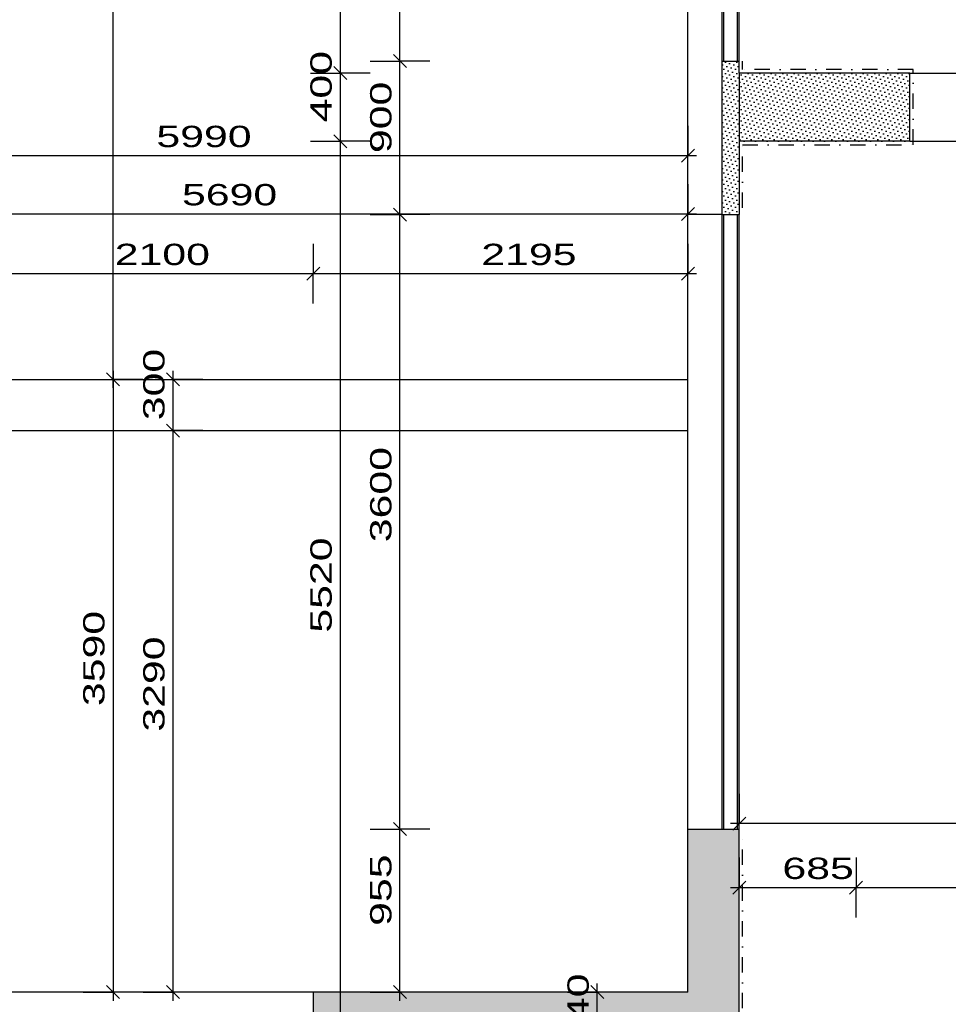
# Model space of a CAD drawing. Extents: x -196363 to 398972, y -489949 to -260582.
# Tile 141 of 256: x 157870 to 163310, y -379734 to -373966. Entities that reach past the tile are written whole.
import ezdxf

# ---------------------------------------------------------------- set-up
doc = ezdxf.new("R2010")
doc.units = 0
doc.header["$MEASUREMENT"] = 0
doc.linetypes.add('DOTDASH', pattern=[1, 0.3, -0.2, 0, -0.2, 0.3])
for name, color, linetype in [('bourani', 15, 'Continuous'), ('koty', 1, 'Continuous'), ('srafbourani', 15, 'Continuous')]:
    doc.layers.add(name, color=color, linetype=linetype)
doc.styles.add('SPIRITTXTSTYLE1', font='ROMAN')
doc.linetypes.add('CERCH2', pattern='A,0,-1,[17,dur+dsp vaclavov.shx,S=0.003401,R=0,X=-1,Y=0],0', length=1)
doc.dimstyles.new('SPIRITSTYLE167', dxfattribs={"dimtxt": 125, "dimasz": 12.7, "dimexe": 175, "dimexo": 4034.603516, "dimgap": 50, "dimtad": 1, "dimdec": 3, "dimzin": 0, "dimdsep": 46, "dimlunit": 7, "dimtxsty": 'SPIRITTXTSTYLE1', "dimblk1": '_TICKMARKS167', "dimblk2": '_TICKMARKS167', "dimsah": 1, "dimcen": 0.09, "dimdle": 50, "dimclrd": 1, "dimclre": 1, "dimclrt": 1, "dimadec": 0, "dimazin": 0, "dimtfac": 1, "dimtdec": 4, "dimtofl": 0, "dimtmove": 1, "dimatfit": 0, "dimfxl": 0, "dimtolj": 1, "dimtzin": 0, "dimarcsym": 0})
doc.dimstyles.new('SPIRITSTYLE168', dxfattribs={"dimtxt": 125, "dimasz": 12.7, "dimexe": 175, "dimexo": 4234.603516, "dimgap": 50, "dimtad": 1, "dimdec": 3, "dimzin": 0, "dimdsep": 46, "dimlunit": 7, "dimtxsty": 'SPIRITTXTSTYLE1', "dimblk1": '_TICKMARKS168', "dimblk2": '_TICKMARKS168', "dimsah": 1, "dimcen": 0.09, "dimdle": 50, "dimclrd": 1, "dimclre": 1, "dimclrt": 1, "dimadec": 0, "dimazin": 0, "dimtfac": 1, "dimtdec": 4, "dimtofl": 0, "dimtmove": 1, "dimatfit": 0, "dimfxl": 0, "dimtolj": 1, "dimtzin": 0, "dimarcsym": 0})
doc.dimstyles.new('SPIRITSTYLE169', dxfattribs={"dimtxt": 125, "dimasz": 12.7, "dimexe": 175, "dimexo": 4384.597656, "dimgap": 50, "dimtad": 1, "dimdec": 3, "dimzin": 0, "dimdsep": 46, "dimlunit": 7, "dimtxsty": 'SPIRITTXTSTYLE1', "dimblk1": '_TICKMARKS169', "dimblk2": '_TICKMARKS169', "dimsah": 1, "dimcen": 0.09, "dimdle": 50, "dimclrd": 1, "dimclre": 1, "dimclrt": 1, "dimadec": 0, "dimazin": 0, "dimtfac": 1, "dimtdec": 4, "dimtofl": 0, "dimtmove": 1, "dimatfit": 0, "dimfxl": 0, "dimtolj": 1, "dimtzin": 0, "dimarcsym": 0})
doc.dimstyles.new('SPIRITSTYLE172', dxfattribs={"dimtxt": 125, "dimasz": 12.7, "dimexe": 175, "dimexo": 4725.76123, "dimgap": 50, "dimtad": 1, "dimdec": 3, "dimzin": 0, "dimdsep": 46, "dimlunit": 7, "dimtxsty": 'SPIRITTXTSTYLE1', "dimblk1": '_TICKMARKS172', "dimblk2": '_TICKMARKS172', "dimsah": 1, "dimcen": 0.09, "dimdle": 50, "dimclrd": 1, "dimclre": 1, "dimclrt": 1, "dimadec": 0, "dimazin": 0, "dimtfac": 1, "dimtdec": 4, "dimtofl": 0, "dimtmove": 1, "dimatfit": 0, "dimfxl": 0, "dimtolj": 1, "dimtzin": 0, "dimarcsym": 0})
doc.dimstyles.new('SPIRITSTYLE176', dxfattribs={"dimtxt": 125, "dimasz": 12.7, "dimexe": 175, "dimexo": 1512.016357, "dimgap": 50, "dimtad": 1, "dimdec": 3, "dimzin": 0, "dimdsep": 46, "dimlunit": 7, "dimtxsty": 'SPIRITTXTSTYLE1', "dimblk1": '_TICKMARKS176', "dimblk2": '_TICKMARKS176', "dimsah": 1, "dimcen": 0.09, "dimdle": 50, "dimclrd": 1, "dimclre": 1, "dimclrt": 1, "dimadec": 0, "dimazin": 0, "dimtfac": 1, "dimtdec": 4, "dimtofl": 0, "dimtmove": 1, "dimatfit": 0, "dimfxl": 0, "dimtolj": 1, "dimtzin": 0, "dimarcsym": 0})
doc.dimstyles.new('SPIRITSTYLE180', dxfattribs={"dimtxt": 125, "dimasz": 12.7, "dimexe": 175, "dimexo": 2836.2771, "dimgap": 50, "dimtad": 1, "dimdec": 3, "dimzin": 0, "dimdsep": 46, "dimlunit": 7, "dimtxsty": 'SPIRITTXTSTYLE1', "dimblk1": '_TICKMARKS180', "dimblk2": '_TICKMARKS180', "dimsah": 1, "dimcen": 0.09, "dimdle": 50, "dimclrd": 1, "dimclre": 1, "dimclrt": 1, "dimadec": 0, "dimazin": 0, "dimtfac": 1, "dimtdec": 4, "dimtofl": 0, "dimtmove": 1, "dimatfit": 0, "dimfxl": 0, "dimtolj": 1, "dimtzin": 0, "dimarcsym": 0})
doc.dimstyles.new('SPIRITSTYLE184', dxfattribs={"dimtxt": 125, "dimasz": 12.7, "dimexe": 175, "dimexo": 176.581635, "dimgap": 50, "dimtad": 1, "dimdec": 3, "dimzin": 0, "dimdsep": 46, "dimlunit": 7, "dimtxsty": 'SPIRITTXTSTYLE1', "dimblk1": '_TICKMARKS184', "dimblk2": '_TICKMARKS184', "dimsah": 1, "dimcen": 0.09, "dimdle": 50, "dimclrd": 1, "dimclre": 1, "dimclrt": 1, "dimadec": 0, "dimazin": 0, "dimtfac": 1, "dimtdec": 4, "dimtofl": 0, "dimtmove": 1, "dimatfit": 0, "dimfxl": 0, "dimtolj": 1, "dimtzin": 0, "dimarcsym": 0})
doc.dimstyles.new('SPIRITSTYLE240', dxfattribs={"dimtxt": 125, "dimasz": 12.7, "dimexe": 175, "dimexo": 972.861694, "dimgap": 50, "dimtad": 1, "dimdec": 3, "dimzin": 0, "dimdsep": 46, "dimlunit": 7, "dimtxsty": 'SPIRITTXTSTYLE1', "dimblk1": '_TICKMARKS240', "dimblk2": '_TICKMARKS240', "dimsah": 1, "dimcen": 0.09, "dimdle": 50, "dimclrd": 1, "dimclre": 1, "dimclrt": 1, "dimadec": 0, "dimazin": 0, "dimtfac": 1, "dimtdec": 4, "dimtofl": 0, "dimtmove": 1, "dimatfit": 0, "dimfxl": 0, "dimtolj": 1, "dimtzin": 0, "dimarcsym": 0})
doc.dimstyles.new('SPIRITSTYLE243', dxfattribs={"dimtxt": 125, "dimasz": 12.7, "dimexe": 175, "dimexo": 199.823639, "dimgap": 50, "dimtad": 1, "dimdec": 3, "dimzin": 0, "dimdsep": 46, "dimlunit": 7, "dimtxsty": 'SPIRITTXTSTYLE1', "dimblk1": '_TICKMARKS243', "dimblk2": '_TICKMARKS243', "dimsah": 1, "dimcen": 0.09, "dimdle": 50, "dimclrd": 1, "dimclre": 1, "dimclrt": 1, "dimadec": 0, "dimazin": 0, "dimtfac": 1, "dimtdec": 4, "dimtofl": 0, "dimtmove": 1, "dimatfit": 0, "dimfxl": 0, "dimtolj": 1, "dimtzin": 0, "dimarcsym": 0})
doc.dimstyles.new('SPIRITSTYLE26', dxfattribs={"dimtxt": 125, "dimasz": 12.7, "dimexe": 175, "dimexo": -175, "dimgap": 50, "dimtad": 1, "dimdec": 3, "dimzin": 0, "dimdsep": 46, "dimlunit": 7, "dimtxsty": 'SPIRITTXTSTYLE1', "dimblk1": '_TICKMARKS26', "dimblk2": '_TICKMARKS26', "dimsah": 1, "dimcen": 0.09, "dimdle": 50, "dimclrd": 1, "dimclre": 1, "dimclrt": 1, "dimadec": 0, "dimazin": 0, "dimtfac": 1, "dimtdec": 4, "dimtofl": 0, "dimtmove": 1, "dimatfit": 0, "dimfxl": 0, "dimtolj": 1, "dimtzin": 0, "dimarcsym": 0})
doc.dimstyles.new('SPIRITSTYLE368', dxfattribs={"dimtxt": 125, "dimasz": 12.7, "dimexe": 175, "dimexo": 7389.784668, "dimgap": 50, "dimtad": 1, "dimdec": 3, "dimzin": 0, "dimdsep": 46, "dimlunit": 7, "dimtxsty": 'SPIRITTXTSTYLE1', "dimblk1": '_TICKMARKS368', "dimblk2": '_TICKMARKS368', "dimsah": 1, "dimcen": 0.09, "dimdle": 50, "dimclrd": 1, "dimclre": 1, "dimclrt": 1, "dimadec": 0, "dimazin": 0, "dimtfac": 1, "dimtdec": 4, "dimtofl": 0, "dimtmove": 1, "dimatfit": 0, "dimfxl": 0, "dimtolj": 1, "dimtzin": 0, "dimarcsym": 0})
doc.dimstyles.new('SPIRITSTYLE369', dxfattribs={"dimtxt": 125, "dimasz": 12.7, "dimexe": 175, "dimexo": 1762.047607, "dimgap": 50, "dimtad": 1, "dimdec": 3, "dimzin": 0, "dimdsep": 46, "dimlunit": 7, "dimtxsty": 'SPIRITTXTSTYLE1', "dimblk1": '_TICKMARKS369', "dimblk2": '_TICKMARKS369', "dimsah": 1, "dimcen": 0.09, "dimdle": 50, "dimclrd": 1, "dimclre": 1, "dimclrt": 1, "dimadec": 0, "dimazin": 0, "dimtfac": 1, "dimtdec": 4, "dimtofl": 0, "dimtmove": 1, "dimatfit": 0, "dimfxl": 0, "dimtolj": 1, "dimtzin": 0, "dimarcsym": 0})
doc.dimstyles.new('SPIRITSTYLE370', dxfattribs={"dimtxt": 125, "dimasz": 12.7, "dimexe": 175, "dimexo": 1662.035156, "dimgap": 50, "dimtad": 1, "dimdec": 3, "dimzin": 0, "dimdsep": 46, "dimlunit": 7, "dimtxsty": 'SPIRITTXTSTYLE1', "dimblk1": '_TICKMARKS370', "dimblk2": '_TICKMARKS370', "dimsah": 1, "dimcen": 0.09, "dimdle": 50, "dimclrd": 1, "dimclre": 1, "dimclrt": 1, "dimadec": 0, "dimazin": 0, "dimtfac": 1, "dimtdec": 4, "dimtofl": 0, "dimtmove": 1, "dimatfit": 0, "dimfxl": 0, "dimtolj": 1, "dimtzin": 0, "dimarcsym": 0})
doc.dimstyles.new('SPIRITSTYLE371', dxfattribs={"dimtxt": 125, "dimasz": 12.7, "dimexe": 175, "dimexo": 2666.571289, "dimgap": 50, "dimtad": 1, "dimdec": 3, "dimzin": 0, "dimdsep": 46, "dimlunit": 7, "dimtxsty": 'SPIRITTXTSTYLE1', "dimblk1": '_TICKMARKS371', "dimblk2": '_TICKMARKS371', "dimsah": 1, "dimcen": 0.09, "dimdle": 50, "dimclrd": 1, "dimclre": 1, "dimclrt": 1, "dimadec": 0, "dimazin": 0, "dimtfac": 1, "dimtdec": 4, "dimtofl": 0, "dimtmove": 1, "dimatfit": 0, "dimfxl": 0, "dimtolj": 1, "dimtzin": 0, "dimarcsym": 0})
doc.dimstyles.new('SPIRITSTYLE372', dxfattribs={"dimtxt": 125, "dimasz": 12.7, "dimexe": 175, "dimexo": 2662.061035, "dimgap": 50, "dimtad": 1, "dimdec": 3, "dimzin": 0, "dimdsep": 46, "dimlunit": 7, "dimtxsty": 'SPIRITTXTSTYLE1', "dimblk1": '_TICKMARKS372', "dimblk2": '_TICKMARKS372', "dimsah": 1, "dimcen": 0.09, "dimdle": 50, "dimclrd": 1, "dimclre": 1, "dimclrt": 1, "dimadec": 0, "dimazin": 0, "dimtfac": 1, "dimtdec": 4, "dimtofl": 0, "dimtmove": 1, "dimatfit": 0, "dimfxl": 0, "dimtolj": 1, "dimtzin": 0, "dimarcsym": 0})
doc.dimstyles.new('SPIRITSTYLE373', dxfattribs={"dimtxt": 125, "dimasz": 12.7, "dimexe": 175, "dimexo": 2841.25, "dimgap": 50, "dimtad": 1, "dimdec": 3, "dimzin": 0, "dimdsep": 46, "dimlunit": 7, "dimtxsty": 'SPIRITTXTSTYLE1', "dimblk1": '_TICKMARKS373', "dimblk2": '_TICKMARKS373', "dimsah": 1, "dimcen": 0.09, "dimdle": 50, "dimclrd": 1, "dimclre": 1, "dimclrt": 1, "dimadec": 0, "dimazin": 0, "dimtfac": 1, "dimtdec": 4, "dimtofl": 0, "dimtmove": 1, "dimatfit": 0, "dimfxl": 0, "dimtolj": 1, "dimtzin": 0, "dimarcsym": 0})
doc.dimstyles.new('SPIRITSTYLE374', dxfattribs={"dimtxt": 125, "dimasz": 12.7, "dimexe": 175, "dimexo": 3192.831543, "dimgap": 50, "dimtad": 1, "dimdec": 3, "dimzin": 0, "dimdsep": 46, "dimlunit": 7, "dimtxsty": 'SPIRITTXTSTYLE1', "dimblk1": '_TICKMARKS374', "dimblk2": '_TICKMARKS374', "dimsah": 1, "dimcen": 0.09, "dimdle": 50, "dimclrd": 1, "dimclre": 1, "dimclrt": 1, "dimadec": 0, "dimazin": 0, "dimtfac": 1, "dimtdec": 4, "dimtofl": 0, "dimtmove": 1, "dimatfit": 0, "dimfxl": 0, "dimtolj": 1, "dimtzin": 0, "dimarcsym": 0})
pattern_1 = [(45.000008, (858026.688, -24615.152), (-8.41899395, 25.25696945), [0, -23.8125])]

# ---------------------------------------------------------------- blocks, each defined once
blk = doc.blocks.new('_TICKMARKS368')
at = {"color": 1, "linetype": 'Continuous'}
blk.add_line((-3, -3), (3, 3), dxfattribs=at)
blk = doc.blocks.new('*D862')
at = {"color": 1, "linetype": 'Continuous', "ltscale": 300}
for p, q in [((154219.921875, -379712.90625, 1723.800049), (154219.921875, -369992.90625, 1723.800049)), ((154044.921875, -370042.90625, 1723.800049), (154219.921875, -370042.90625, 1723.800049)), ((154394.921875, -370042.90625, 1723.800049), (154219.921875, -370042.90625, 1723.800049)), ((154044.921875, -379662.90625, 1723.800049), (154219.921875, -379662.90625, 1723.800049)), ((154394.921875, -379662.90625, 1723.800049), (154219.921875, -379662.90625, 1723.800049))]:
    blk.add_line(p, q, dxfattribs=at)
at = {"color": 1, "linetype": 'Continuous', "ltscale": 300, "xscale": 12.69999980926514, "yscale": 12.69999980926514, "zscale": 12.69999980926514}
for p, rotation in [((154219.921875, -370042.90625, 1723.800049), 90.00000250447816), ((154219.921875, -379662.90625, 1723.800049), 270.0000006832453)]:
    blk.add_blockref('_TICKMARKS368', p, dxfattribs=dict(at, rotation=rotation))
at = {"color": 1, "linetype": 'Continuous', "ltscale": 300, "style": 'SPIRITTXTSTYLE1', "width": 1.5}
blk.add_text('9620', height=125, rotation=90.0000025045, dxfattribs=at).set_placement((154169.921875, -374971.9375, 1723.800049))
blk = doc.blocks.new('_TICKMARKS168')
at = {"color": 1, "linetype": 'Continuous'}
blk.add_line((-3, -3), (3, 3), dxfattribs=at)
blk = doc.blocks.new('*D865')
at = {"color": 1, "linetype": 'Continuous', "ltscale": 300}
for p, q in [((157489.71875, -375278.3125, 1723.800049), (157489.71875, -375453.3125, 1723.800049)), ((159589.734375, -375278.3125, 1723.800049), (159589.734375, -375453.3125, 1723.800049)), ((157439.734375, -375453.3125, 1723.800049), (159639.734375, -375453.3125, 1723.800049)), ((157489.71875, -375628.3125, 1723.800049), (157489.71875, -375453.3125, 1723.800049)), ((159589.734375, -375628.3125, 1723.800049), (159589.734375, -375453.3125, 1723.800049))]:
    blk.add_line(p, q, dxfattribs=at)
at = {"color": 1, "linetype": 'Continuous', "ltscale": 300, "xscale": 12.69999980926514, "yscale": 12.69999980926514, "zscale": 12.69999980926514, "rotation": 180.0000050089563}
blk.add_blockref('_TICKMARKS168', (157489.71875, -375453.3125, 1723.800049), dxfattribs=at)
at = {"color": 1, "linetype": 'Continuous', "ltscale": 300, "xscale": 12.69999980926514, "yscale": 12.69999980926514, "zscale": 12.69999980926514}
blk.add_blockref('_TICKMARKS168', (159589.734375, -375453.3125, 1723.800049), dxfattribs=at)
at = {"color": 1, "linetype": 'Continuous', "ltscale": 300, "style": 'SPIRITTXTSTYLE1', "width": 1.5}
blk.add_text('2100', height=125, dxfattribs=at).set_placement((158426.640625, -375403.3125, 1723.800049))
blk = doc.blocks.new('_TICKMARKS167')
at = {"color": 1, "linetype": 'Continuous'}
blk.add_line((-3, -3), (3, 3), dxfattribs=at)
blk = doc.blocks.new('*D866')
at = {"color": 1, "linetype": 'Continuous', "ltscale": 300}
for p, q in [((159589.734375, -375278.3125, 1723.800049), (159589.734375, -375453.3125, 1723.800049)), ((161784.703125, -375278.3125, 1723.800049), (161784.703125, -375453.3125, 1723.800049)), ((159539.75, -375453.3125, 1723.800049), (161834.703125, -375453.3125, 1723.800049)), ((159589.734375, -375628.3125, 1723.800049), (159589.734375, -375453.3125, 1723.800049)), ((161784.703125, -375628.3125, 1723.800049), (161784.703125, -375453.3125, 1723.800049))]:
    blk.add_line(p, q, dxfattribs=at)
at = {"color": 1, "linetype": 'Continuous', "ltscale": 300, "xscale": 12.69999980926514, "yscale": 12.69999980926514, "zscale": 12.69999980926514, "rotation": 180.0000050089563}
blk.add_blockref('_TICKMARKS167', (159589.734375, -375453.3125, 1723.800049), dxfattribs=at)
at = {"color": 1, "linetype": 'Continuous', "ltscale": 300, "xscale": 12.69999980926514, "yscale": 12.69999980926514, "zscale": 12.69999980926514}
blk.add_blockref('_TICKMARKS167', (161784.703125, -375453.3125, 1723.800049), dxfattribs=at)
at = {"color": 1, "linetype": 'Continuous', "ltscale": 300, "style": 'SPIRITTXTSTYLE1', "width": 1.5}
blk.add_text('2195', height=125, dxfattribs=at).set_placement((160574.125, -375403.3125, 1723.800049))
blk = doc.blocks.new('_TICKMARKS169')
at = {"color": 1, "linetype": 'Continuous'}
blk.add_line((-3, -3), (3, 3), dxfattribs=at)
blk = doc.blocks.new('*D867')
at = {"color": 1, "linetype": 'Continuous', "ltscale": 300}
for p, q in [((156094.703125, -374928.3125, 1723.800049), (156094.703125, -375103.3125, 1723.800049)), ((161784.703125, -374928.3125, 1723.800049), (161784.703125, -375103.3125, 1723.800049)), ((156044.71875, -375103.3125, 1723.800049), (161834.703125, -375103.3125, 1723.800049)), ((156094.703125, -375278.3125, 1723.800049), (156094.703125, -375103.3125, 1723.800049)), ((161784.703125, -375278.3125, 1723.800049), (161784.703125, -375103.3125, 1723.800049))]:
    blk.add_line(p, q, dxfattribs=at)
at = {"color": 1, "linetype": 'Continuous', "ltscale": 300, "xscale": 12.69999980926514, "yscale": 12.69999980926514, "zscale": 12.69999980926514, "rotation": 180.0000050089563}
blk.add_blockref('_TICKMARKS169', (156094.703125, -375103.3125, 1723.800049), dxfattribs=at)
at = {"color": 1, "linetype": 'Continuous', "ltscale": 300, "xscale": 12.69999980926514, "yscale": 12.69999980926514, "zscale": 12.69999980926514}
blk.add_blockref('_TICKMARKS169', (161784.703125, -375103.3125, 1723.800049), dxfattribs=at)
at = {"color": 1, "linetype": 'Continuous', "ltscale": 300, "style": 'SPIRITTXTSTYLE1', "width": 1.5}
blk.add_text('5690', height=125, dxfattribs=at).set_placement((158820.65625, -375053.3125, 1723.800049))
blk = doc.blocks.new('_TICKMARKS172')
at = {"color": 1, "linetype": 'Continuous'}
blk.add_line((-3, -3), (3, 3), dxfattribs=at)
blk = doc.blocks.new('*D870')
at = {"color": 1, "linetype": 'Continuous', "ltscale": 300}
for p, q in [((155794.765625, -374587.15625, 1723.800049), (155794.765625, -374762.15625, 1723.800049)), ((161784.703125, -374587.15625, 1723.800049), (161784.703125, -374762.15625, 1723.800049)), ((155744.78125, -374762.15625, 1723.800049), (161834.703125, -374762.15625, 1723.800049)), ((155794.765625, -374937.125, 1723.800049), (155794.765625, -374762.15625, 1723.800049)), ((161784.703125, -374937.125, 1723.800049), (161784.703125, -374762.15625, 1723.800049))]:
    blk.add_line(p, q, dxfattribs=at)
at = {"color": 1, "linetype": 'Continuous', "ltscale": 300, "xscale": 12.69999980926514, "yscale": 12.69999980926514, "zscale": 12.69999980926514, "rotation": 180.0000050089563}
blk.add_blockref('_TICKMARKS172', (155794.765625, -374762.15625, 1723.800049), dxfattribs=at)
at = {"color": 1, "linetype": 'Continuous', "ltscale": 300, "xscale": 12.69999980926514, "yscale": 12.69999980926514, "zscale": 12.69999980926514}
blk.add_blockref('_TICKMARKS172', (161784.703125, -374762.15625, 1723.800049), dxfattribs=at)
at = {"color": 1, "linetype": 'Continuous', "ltscale": 300, "style": 'SPIRITTXTSTYLE1', "width": 1.5}
blk.add_text('5990', height=125, dxfattribs=at).set_placement((158670.6875, -374712.15625, 1723.800049))
blk = doc.blocks.new('_TICKMARKS176')
at = {"color": 1, "linetype": 'Continuous'}
blk.add_line((-3, -3), (3, 3), dxfattribs=at)
blk = doc.blocks.new('*D879')
at = {"color": 1, "linetype": 'Continuous', "ltscale": 300}
for p, q in [((160097.6875, -379712.90625, 1723.80005), (160097.6875, -378657.84375, 1723.80005)), ((159922.6875, -378707.84375, 1723.80005), (160097.6875, -378707.84375, 1723.80005)), ((160272.6875, -378707.84375, 1723.80005), (160097.6875, -378707.84375, 1723.80005)), ((159922.6875, -379662.90625, 1723.80005), (160097.6875, -379662.90625, 1723.80005)), ((160272.6875, -379662.90625, 1723.80005), (160097.6875, -379662.90625, 1723.80005))]:
    blk.add_line(p, q, dxfattribs=at)
at = {"color": 1, "linetype": 'Continuous', "ltscale": 300, "xscale": 12.69999980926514, "yscale": 12.69999980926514, "zscale": 12.69999980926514}
for p, rotation in [((160097.6875, -378707.84375, 1723.80005), 90.00000250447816), ((160097.6875, -379662.90625, 1723.80005), 270.0000006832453)]:
    blk.add_blockref('_TICKMARKS176', p, dxfattribs=dict(at, rotation=rotation))
at = {"color": 1, "linetype": 'Continuous', "ltscale": 300, "style": 'SPIRITTXTSTYLE1', "width": 1.5}
blk.add_text('955', height=125, rotation=90.000002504, dxfattribs=at).set_placement((160047.6875, -379274.6875, 1723.80005))
blk = doc.blocks.new('*D880')
at = {"color": 1, "linetype": 'Continuous', "ltscale": 300}
for p, q in [((160097.6875, -378757.84375, 1723.80005), (160097.6875, -375057.84375, 1723.80005)), ((159922.6875, -375107.84375, 1723.80005), (160097.6875, -375107.84375, 1723.80005)), ((160272.6875, -375107.84375, 1723.80005), (160097.6875, -375107.84375, 1723.80005)), ((159922.6875, -378707.84375, 1723.80005), (160097.6875, -378707.84375, 1723.80005)), ((160272.6875, -378707.84375, 1723.80005), (160097.6875, -378707.84375, 1723.80005))]:
    blk.add_line(p, q, dxfattribs=at)
at = {"color": 1, "linetype": 'Continuous', "ltscale": 300, "xscale": 12.69999980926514, "yscale": 12.69999980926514, "zscale": 12.69999980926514}
for p, rotation in [((160097.6875, -375107.84375, 1723.80005), 90.00000250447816), ((160097.6875, -378707.84375, 1723.80005), 270.0000006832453)]:
    blk.add_blockref('_TICKMARKS176', p, dxfattribs=dict(at, rotation=rotation))
at = {"color": 1, "linetype": 'Continuous', "ltscale": 300, "style": 'SPIRITTXTSTYLE1', "width": 1.5}
blk.add_text('3600', height=125, rotation=90.000002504, dxfattribs=at).set_placement((160047.6875, -377026.875, 1723.80005))
blk = doc.blocks.new('_TICKMARKS369')
at = {"color": 1, "linetype": 'Continuous'}
blk.add_line((-3, -3), (3, 3), dxfattribs=at)
blk = doc.blocks.new('*D881')
at = {"color": 1, "linetype": 'Continuous', "ltscale": 300}
for p, q in [((160097.6875, -375157.84375, 1723.80005), (160097.6875, -374157.90625, 1723.80005)), ((159922.6875, -374207.90625, 1723.80005), (160097.6875, -374207.90625, 1723.80005)), ((160272.6875, -374207.90625, 1723.80005), (160097.6875, -374207.90625, 1723.80005)), ((159922.6875, -375107.84375, 1723.80005), (160097.6875, -375107.84375, 1723.80005)), ((160272.6875, -375107.84375, 1723.80005), (160097.6875, -375107.84375, 1723.80005))]:
    blk.add_line(p, q, dxfattribs=at)
at = {"color": 1, "linetype": 'Continuous', "ltscale": 300, "xscale": 12.69999980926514, "yscale": 12.69999980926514, "zscale": 12.69999980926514}
for p, rotation in [((160097.6875, -374207.90625, 1723.80005), 90.00000250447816), ((160097.6875, -375107.84375, 1723.80005), 270.0000006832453)]:
    blk.add_blockref('_TICKMARKS369', p, dxfattribs=dict(at, rotation=rotation))
at = {"color": 1, "linetype": 'Continuous', "ltscale": 300, "style": 'SPIRITTXTSTYLE1', "width": 1.5}
blk.add_text('900', height=125, rotation=90.000002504, dxfattribs=at).set_placement((160047.6875, -374747.1875, 1723.80005))
blk = doc.blocks.new('_TICKMARKS370')
at = {"color": 1, "linetype": 'Continuous'}
blk.add_line((-3, -3), (3, 3), dxfattribs=at)
blk = doc.blocks.new('*D882')
at = {"color": 1, "linetype": 'Continuous', "ltscale": 300}
for p, q in [((160097.6875, -374257.90625, 1723.80005), (160097.6875, -371457.90625, 1723.80005)), ((159922.6875, -371507.90625, 1723.80005), (160097.6875, -371507.90625, 1723.80005)), ((160272.6875, -371507.90625, 1723.80005), (160097.6875, -371507.90625, 1723.80005)), ((159922.6875, -374207.90625, 1723.80005), (160097.6875, -374207.90625, 1723.80005)), ((160272.6875, -374207.90625, 1723.80005), (160097.6875, -374207.90625, 1723.80005))]:
    blk.add_line(p, q, dxfattribs=at)
at = {"color": 1, "linetype": 'Continuous', "ltscale": 300, "xscale": 12.69999980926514, "yscale": 12.69999980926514, "zscale": 12.69999980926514}
for p, rotation in [((160097.6875, -371507.90625, 1723.80005), 90.00000250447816), ((160097.6875, -374207.90625, 1723.80005), 270.0000006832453)]:
    blk.add_blockref('_TICKMARKS370', p, dxfattribs=dict(at, rotation=rotation))
at = {"color": 1, "linetype": 'Continuous', "ltscale": 300, "style": 'SPIRITTXTSTYLE1', "width": 1.5}
blk.add_text('2700', height=125, rotation=90.000002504, dxfattribs=at).set_placement((160047.6875, -372976.9375, 1723.80005))
blk = doc.blocks.new('_TICKMARKS180')
at = {"color": 1, "linetype": 'Continuous'}
blk.add_line((-3, -3), (3, 3), dxfattribs=at)
blk = doc.blocks.new('*D885')
at = {"color": 1, "linetype": 'Continuous', "ltscale": 300}
for p, q in [((159572.703125, -370457.875, 1723.800049), (159747.6875, -370457.875, 1723.800049)), ((159747.6875, -370407.875, 1723.800049), (159747.6875, -374327.9375, 1723.800049)), ((159922.6875, -370457.875, 1723.800049), (159747.6875, -370457.875, 1723.800049)), ((159572.703125, -374277.9375, 1723.800049), (159747.6875, -374277.9375, 1723.800049)), ((159922.6875, -374277.9375, 1723.800049), (159747.6875, -374277.9375, 1723.800049))]:
    blk.add_line(p, q, dxfattribs=at)
at = {"color": 1, "linetype": 'Continuous', "ltscale": 300, "xscale": 12.69999980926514, "yscale": 12.69999980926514, "zscale": 12.69999980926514}
for p, rotation in [((159747.6875, -370457.875, 1723.800049), 90.00000250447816), ((159747.6875, -374277.9375, 1723.800049), -90.00000250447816)]:
    blk.add_blockref('_TICKMARKS180', p, dxfattribs=dict(at, rotation=rotation))
at = {"color": 1, "linetype": 'Continuous', "ltscale": 300, "style": 'SPIRITTXTSTYLE1', "width": 1.5}
blk.add_text('3820', height=125, rotation=450.0000193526, dxfattribs=at).set_placement((159697.6875, -372486.96875, 1723.800049))
blk = doc.blocks.new('_TICKMARKS371')
at = {"color": 1, "linetype": 'Continuous'}
blk.add_line((-3, -3), (3, 3), dxfattribs=at)
blk = doc.blocks.new('*D886')
at = {"color": 1, "linetype": 'Continuous', "ltscale": 300}
for p, q in [((159747.6875, -374227.9375, 1723.800049), (159747.6875, -374727.875, 1723.800049)), ((159572.703125, -374277.9375, 1723.800049), (159747.6875, -374277.9375, 1723.800049)), ((159922.6875, -374277.9375, 1723.800049), (159747.6875, -374277.9375, 1723.800049)), ((159572.703125, -374677.875, 1723.800049), (159747.6875, -374677.875, 1723.800049)), ((159922.6875, -374677.875, 1723.800049), (159747.6875, -374677.875, 1723.800049))]:
    blk.add_line(p, q, dxfattribs=at)
at = {"color": 1, "linetype": 'Continuous', "ltscale": 300, "xscale": 12.69999980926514, "yscale": 12.69999980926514, "zscale": 12.69999980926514}
for p, rotation in [((159747.6875, -374277.9375, 1723.800049), 90.00000250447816), ((159747.6875, -374677.875, 1723.800049), -90.00000250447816)]:
    blk.add_blockref('_TICKMARKS371', p, dxfattribs=dict(at, rotation=rotation))
at = {"color": 1, "linetype": 'Continuous', "ltscale": 300, "style": 'SPIRITTXTSTYLE1', "width": 1.5}
blk.add_text('400', height=125, rotation=450.0000193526, dxfattribs=at).set_placement((159697.6875, -374567.21875, 1723.800049))
blk = doc.blocks.new('_TICKMARKS372')
at = {"color": 1, "linetype": 'Continuous'}
blk.add_line((-3, -3), (3, 3), dxfattribs=at)
blk = doc.blocks.new('*D887')
at = {"color": 1, "linetype": 'Continuous', "ltscale": 300}
for p, q in [((159747.6875, -374627.875, 1723.800049), (159747.6875, -380247.875, 1723.800049)), ((159572.703125, -374677.875, 1723.800049), (159747.6875, -374677.875, 1723.800049)), ((159922.6875, -374677.875, 1723.800049), (159747.6875, -374677.875, 1723.800049)), ((159572.703125, -380197.875, 1723.800049), (159747.6875, -380197.875, 1723.800049)), ((159922.6875, -380197.875, 1723.800049), (159747.6875, -380197.875, 1723.800049))]:
    blk.add_line(p, q, dxfattribs=at)
at = {"color": 1, "linetype": 'Continuous', "ltscale": 300, "xscale": 12.69999980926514, "yscale": 12.69999980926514, "zscale": 12.69999980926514}
for p, rotation in [((159747.6875, -374677.875, 1723.800049), 90.00000250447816), ((159747.6875, -380197.875, 1723.800049), -90.00000250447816)]:
    blk.add_blockref('_TICKMARKS372', p, dxfattribs=dict(at, rotation=rotation))
at = {"color": 1, "linetype": 'Continuous', "ltscale": 300, "style": 'SPIRITTXTSTYLE1', "width": 1.5}
blk.add_text('5520', height=125, rotation=450.0000193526, dxfattribs=at).set_placement((159697.6875, -377556.90625, 1723.800049))
blk = doc.blocks.new('_TICKMARKS373')
at = {"color": 1, "linetype": 'Continuous'}
blk.add_line((-3, -3), (3, 3), dxfattribs=at)
blk = doc.blocks.new('*D888')
at = {"color": 1, "linetype": 'Continuous', "ltscale": 300}
for p, q in [((158768.453125, -379712.90625, 1723.800049), (158768.453125, -376322.84375, 1723.800049)), ((158593.453125, -376372.875, 1723.800049), (158768.453125, -376372.875, 1723.800049)), ((158943.453125, -376372.875, 1723.800049), (158768.453125, -376372.875, 1723.800049)), ((158593.453125, -379662.90625, 1723.800049), (158768.453125, -379662.90625, 1723.800049)), ((158943.453125, -379662.90625, 1723.800049), (158768.453125, -379662.90625, 1723.800049))]:
    blk.add_line(p, q, dxfattribs=at)
at = {"color": 1, "linetype": 'Continuous', "ltscale": 300, "xscale": 12.69999980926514, "yscale": 12.69999980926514, "zscale": 12.69999980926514}
for p, rotation in [((158768.453125, -376372.875, 1723.800049), 90.00000250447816), ((158768.453125, -379662.90625, 1723.800049), 270.0000006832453)]:
    blk.add_blockref('_TICKMARKS373', p, dxfattribs=dict(at, rotation=rotation))
at = {"color": 1, "linetype": 'Continuous', "ltscale": 300, "style": 'SPIRITTXTSTYLE1', "width": 1.5}
blk.add_text('3290', height=125, rotation=90.0000025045, dxfattribs=at).set_placement((158718.453125, -378136.90625, 1723.800049))
blk = doc.blocks.new('_TICKMARKS26')
at = {"color": 1, "linetype": 'Continuous'}
blk.add_line((-3, -3), (3, 3), dxfattribs=at)
blk = doc.blocks.new('*D889')
at = {"color": 1, "linetype": 'Continuous', "ltscale": 300}
for p, q in [((158768.453125, -376422.875, 1723.800049), (158768.453125, -376022.875, 1723.800049)), ((158593.453125, -376072.875, 1723.800049), (158768.453125, -376072.875, 1723.800049)), ((158943.453125, -376072.875, 1723.800049), (158768.453125, -376072.875, 1723.800049)), ((158593.453125, -376372.875, 1723.800049), (158768.453125, -376372.875, 1723.800049)), ((158943.453125, -376372.875, 1723.800049), (158768.453125, -376372.875, 1723.800049))]:
    blk.add_line(p, q, dxfattribs=at)
at = {"color": 1, "linetype": 'Continuous', "ltscale": 300, "xscale": 12.69999980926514, "yscale": 12.69999980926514, "zscale": 12.69999980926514}
for p, rotation in [((158768.453125, -376072.875, 1723.800049), 90.00000250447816), ((158768.453125, -376372.875, 1723.800049), 270.0000006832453)]:
    blk.add_blockref('_TICKMARKS26', p, dxfattribs=dict(at, rotation=rotation))
at = {"color": 1, "linetype": 'Continuous', "ltscale": 300, "style": 'SPIRITTXTSTYLE1', "width": 1.5}
blk.add_text('300', height=125, rotation=90.0000025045, dxfattribs=at).set_placement((158718.453125, -376312.15625, 1723.800049))
blk = doc.blocks.new('_TICKMARKS184')
at = {"color": 1, "linetype": 'Continuous'}
blk.add_line((-3, -3), (3, 3), dxfattribs=at)
blk = doc.blocks.new('*D890')
at = {"color": 1, "linetype": 'Continuous', "ltscale": 300}
for p, q in [((158416.875, -376022.875, 1723.80005), (158416.875, -379712.90625, 1723.80005)), ((158241.875, -376072.875, 1723.80005), (158416.875, -376072.875, 1723.80005)), ((158591.875, -376072.875, 1723.80005), (158416.875, -376072.875, 1723.80005)), ((158241.875, -379662.90625, 1723.80005), (158416.875, -379662.90625, 1723.80005)), ((158591.875, -379662.90625, 1723.80005), (158416.875, -379662.90625, 1723.80005))]:
    blk.add_line(p, q, dxfattribs=at)
at = {"color": 1, "linetype": 'Continuous', "ltscale": 300, "xscale": 12.69999980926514, "yscale": 12.69999980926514, "zscale": 12.69999980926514}
for p, rotation in [((158416.875, -376072.875, 1723.80005), 90.00000250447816), ((158416.875, -379662.90625, 1723.80005), -90.00000250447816)]:
    blk.add_blockref('_TICKMARKS184', p, dxfattribs=dict(at, rotation=rotation))
at = {"color": 1, "linetype": 'Continuous', "ltscale": 300, "style": 'SPIRITTXTSTYLE1', "width": 1.5}
blk.add_text('3590', height=125, rotation=450.000019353, dxfattribs=at).set_placement((158366.875, -377986.9375, 1723.80005))
blk = doc.blocks.new('_TICKMARKS374')
at = {"color": 1, "linetype": 'Continuous'}
blk.add_line((-3, -3), (3, 3), dxfattribs=at)
blk = doc.blocks.new('*D891')
at = {"color": 1, "linetype": 'Continuous', "ltscale": 300}
for p, q in [((158416.875, -376122.875, 1723.80005), (158416.875, -369992.90625, 1723.80005)), ((158241.875, -370042.90625, 1723.80005), (158416.875, -370042.90625, 1723.80005)), ((158591.875, -370042.90625, 1723.80005), (158416.875, -370042.90625, 1723.80005)), ((158241.875, -376072.875, 1723.80005), (158416.875, -376072.875, 1723.80005)), ((158591.875, -376072.875, 1723.80005), (158416.875, -376072.875, 1723.80005))]:
    blk.add_line(p, q, dxfattribs=at)
at = {"color": 1, "linetype": 'Continuous', "ltscale": 300, "xscale": 12.69999980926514, "yscale": 12.69999980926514, "zscale": 12.69999980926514}
for p, rotation in [((158416.875, -370042.90625, 1723.80005), 90.00000250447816), ((158416.875, -376072.875, 1723.80005), 270.0000006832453)]:
    blk.add_blockref('_TICKMARKS374', p, dxfattribs=dict(at, rotation=rotation))
at = {"color": 1, "linetype": 'Continuous', "ltscale": 300, "style": 'SPIRITTXTSTYLE1', "width": 1.5}
blk.add_text('6030', height=125, rotation=90.000002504, dxfattribs=at).set_placement((158366.875, -373176.9375, 1723.80005))
blk = doc.blocks.new('*D985')
at = {"color": 1, "linetype": 'Continuous', "ltscale": 300}
for p, q in [((161253.53125, -380152.90625, 1723.800049), (161253.53125, -379612.90625, 1723.800049)), ((161078.546875, -379662.90625, 1723.800049), (161253.53125, -379662.90625, 1723.800049)), ((161428.53125, -379662.90625, 1723.800049), (161253.53125, -379662.90625, 1723.800049)), ((161078.546875, -380102.875, 1723.800049), (161253.53125, -380102.875, 1723.800049)), ((161428.53125, -380102.875, 1723.800049), (161253.53125, -380102.875, 1723.800049))]:
    blk.add_line(p, q, dxfattribs=at)
at = {"color": 1, "linetype": 'Continuous', "ltscale": 300, "xscale": 12.69999980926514, "yscale": 12.69999980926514, "zscale": 12.69999980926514}
for p, rotation in [((161253.53125, -379662.90625, 1723.800049), 90.00000250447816), ((161253.53125, -380102.875, 1723.800049), 270.0000006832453)]:
    blk.add_blockref('_TICKMARKS26', p, dxfattribs=dict(at, rotation=rotation))
at = {"color": 1, "linetype": 'Continuous', "ltscale": 300, "style": 'SPIRITTXTSTYLE1', "width": 1.5}
blk.add_text('440', height=125, rotation=90.0000025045, dxfattribs=at).set_placement((161203.53125, -379972.1875, 1723.800049))
blk = doc.blocks.new('_TICKMARKS240')
at = {"color": 1, "linetype": 'Continuous'}
blk.add_line((-3, -3), (3, 3), dxfattribs=at)
blk = doc.blocks.new('*D1002')
at = {"color": 1, "linetype": 'Continuous', "ltscale": 300}
for p, q in [((162084.75, -378875, 1723.800049), (162084.75, -379050, 1723.800049)), ((162769.703125, -378875, 1723.800049), (162769.703125, -379050, 1723.800049)), ((162034.75, -379050, 1723.800049), (162819.6875, -379050, 1723.800049)), ((162084.75, -379225, 1723.800049), (162084.75, -379050, 1723.800049)), ((162769.703125, -379225, 1723.800049), (162769.703125, -379050, 1723.800049))]:
    blk.add_line(p, q, dxfattribs=at)
at = {"color": 1, "linetype": 'Continuous', "ltscale": 300, "xscale": 12.69999980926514, "yscale": 12.69999980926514, "zscale": 12.69999980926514, "rotation": 180.0000050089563}
blk.add_blockref('_TICKMARKS240', (162084.75, -379050, 1723.800049), dxfattribs=at)
at = {"color": 1, "linetype": 'Continuous', "ltscale": 300, "xscale": 12.69999980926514, "yscale": 12.69999980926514, "zscale": 12.69999980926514}
blk.add_blockref('_TICKMARKS240', (162769.703125, -379050, 1723.800049), dxfattribs=at)
at = {"color": 1, "linetype": 'Continuous', "ltscale": 300, "style": 'SPIRITTXTSTYLE1', "width": 1.5}
blk.add_text('685', height=125, dxfattribs=at).set_placement((162337.9375, -379000.03125, 1723.800049))
blk = doc.blocks.new('*D1003')
at = {"color": 1, "linetype": 'Continuous', "ltscale": 300}
for p, q in [((162769.703125, -378875, 1723.800049), (162769.703125, -379050, 1723.800049)), ((164744.703125, -378875, 1723.800049), (164744.703125, -379050, 1723.800049)), ((162719.703125, -379050, 1723.800049), (164794.6875, -379050, 1723.800049)), ((162769.703125, -379225, 1723.800049), (162769.703125, -379050, 1723.800049)), ((164744.703125, -379225, 1723.800049), (164744.703125, -379050, 1723.800049))]:
    blk.add_line(p, q, dxfattribs=at)
at = {"color": 1, "linetype": 'Continuous', "ltscale": 300, "xscale": 12.69999980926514, "yscale": 12.69999980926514, "zscale": 12.69999980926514, "rotation": 180.0000050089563}
blk.add_blockref('_TICKMARKS240', (162769.703125, -379050, 1723.800049), dxfattribs=at)
at = {"color": 1, "linetype": 'Continuous', "ltscale": 300, "xscale": 12.69999980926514, "yscale": 12.69999980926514, "zscale": 12.69999980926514}
blk.add_blockref('_TICKMARKS240', (164744.703125, -379050, 1723.800049), dxfattribs=at)
at = {"color": 1, "linetype": 'Continuous', "ltscale": 300, "style": 'SPIRITTXTSTYLE1', "width": 1.5}
blk.add_text('1975', height=125, dxfattribs=at).set_placement((163644.109375, -379000.03125, 1723.800049))
blk = doc.blocks.new('_TICKMARKS243')
at = {"color": 1, "linetype": 'Continuous'}
blk.add_line((-3, -3), (3, 3), dxfattribs=at)
blk = doc.blocks.new('*D1008')
at = {"color": 1, "linetype": 'Continuous', "ltscale": 300}
for p, q in [((162084.75, -378500.1875, 1723.80005), (162084.75, -378675.1875, 1723.80005)), ((172304.71875, -378500.1875, 1723.80005), (172304.71875, -378675.1875, 1723.80005)), ((172354.71875, -378675.1875, 1723.80005), (162034.75, -378675.1875, 1723.80005)), ((162084.75, -378850.1875, 1723.80005), (162084.75, -378675.1875, 1723.80005)), ((172304.71875, -378850.1875, 1723.80005), (172304.71875, -378675.1875, 1723.80005))]:
    blk.add_line(p, q, dxfattribs=at)
at = {"color": 1, "linetype": 'Continuous', "ltscale": 300, "xscale": 12.69999980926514, "yscale": 12.69999980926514, "zscale": 12.69999980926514}
for p, rotation in [((162084.75, -378675.1875, 1723.80005), 180.0000050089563), ((172304.71875, -378675.1875, 1723.80005), 360.0000100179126)]:
    blk.add_blockref('_TICKMARKS243', p, dxfattribs=dict(at, rotation=rotation))
at = {"color": 1, "linetype": 'Continuous', "ltscale": 300, "style": 'SPIRITTXTSTYLE1', "width": 1.5}
blk.add_text('10220', height=125, rotation=360.000010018, dxfattribs=at).set_placement((167051.875, -378625.1875, 1723.80005))

msp = doc.modelspace()

# ---------------------------------------------------------------- hatches: boundary and pattern name
at = {"layer": 'srafbourani', "linetype": 'Continuous', "ltscale": 300}
h = msp.add_hatch(dxfattribs=at)
h.set_pattern_fill('Nasyp-1', color=15, scale=23.8125, angle=45.000008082, style=0, pattern_type=2)
h.set_pattern_definition(pattern_1)
h.paths.add_polyline_path([(162084.75, -374277.9375), (162084.75, -374207.90625), (161984.73438, -374207.90625), (161984.73438, -375107.84375), (162084.75, -375107.84375), (162084.75, -374677.875)], flags=0)
h = msp.add_hatch(dxfattribs=at)
h.set_pattern_fill('Nasyp-1', color=15, scale=23.8125, angle=45.000008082, style=0, pattern_type=2)
h.set_pattern_definition(pattern_1)
h.paths.add_polyline_path([(163084.71875, -374677.875), (163084.71875, -374277.9375), (162084.75, -374277.9375), (162084.75, -374677.875)], flags=0)
h = msp.add_hatch(dxfattribs=at)
h.set_pattern_fill('Nasyp-1', color=15, scale=23.8125, angle=45.000008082, style=0, pattern_type=2)
h.set_pattern_definition(pattern_1)
h.paths.add_polyline_path([(161704.73438, -380102.875), (161704.73438, -380802.875), (162769.70312, -380802.875), (162769.70312, -380682.875), (162339.73438, -380682.875), (162339.73438, -380252.875), (162769.70312, -380252.875), (162769.70312, -380197.875), (162084.75, -380197.875), (162084.75, -378707.84375), (161784.70312, -378707.84375), (161784.70312, -379662.90625), (159589.73438, -379662.90625), (159589.73438, -379962.90625), (160264.71875, -379962.90625), (160264.71875, -380762.90625), (160324.70312, -380762.90625), (160324.70312, -380817.875), (160364.73438, -380817.875), (160364.73438, -380762.90625), (160424.71875, -380762.90625), (160424.71875, -380102.875)], flags=0)

# ---------------------------------------------------------------- linework, layer by layer
at = {"layer": 'bourani', "color": 15, "linetype": 'Continuous', "ltscale": 300}
for p, q in [((161784.70312, -378707.84375, 2623.80005), (161784.70312, -371507.90625, 2623.80005)), ((161984.73438, -374207.90625, 4347.59961), (161984.73438, -371507.90625, 4347.59961)), ((161994.70312, -374207.90625, 4423.7998), (161994.70312, -371507.90625, 4423.7998)), ((162074.71875, -374207.90625, 4423.7998), (162074.71875, -371507.90625, 4423.7998)), ((162084.75, -374207.90625, 4347.59961), (162084.75, -371507.90625, 4347.59961)), ((161984.73438, -375107.84375, 2623.80005), (161984.73438, -374207.90625, 2623.80005)), ((161984.73438, -374207.90625, 2623.80005), (162084.75, -374207.90625, 2623.80005)), ((162084.75, -374277.9375, 2623.80005), (162084.75, -374207.90625, 2623.80005)), ((163084.71875, -374277.9375, 2623.80005), (162084.75, -374277.9375, 2623.80005)), ((162084.75, -374277.9375, 2623.80005), (162084.75, -374677.875, 2623.80005)), ((163084.71875, -374677.875, 2623.80005), (163084.71875, -374277.9375, 2623.80005)), ((162084.75, -374677.875, 2623.80005), (162084.75, -374677.875, 2623.80005)), ((163084.71875, -374677.875, 2623.80005), (162084.75, -374677.875, 2623.80005)), ((162084.75, -374677.875, 2623.80005), (162084.75, -375107.84375, 2623.80005)), ((161984.73438, -375107.84375, 2623.80005), (161784.70312, -375107.84375, 2623.80005)), ((161984.73438, -375107.84375, 2623.80005), (162084.75, -375107.84375, 2623.80005)), ((161984.73438, -378707.84375, 4347.59961), (161984.73438, -375107.84375, 4347.59961)), ((161994.70312, -378707.84375, 4423.7998), (161994.70312, -375107.84375, 4423.7998)), ((162074.71875, -378707.84375, 4423.7998), (162074.71875, -375107.84375, 4423.7998)), ((162084.75, -378707.84375, 4347.59961), (162084.75, -375107.84375, 4347.59961)), ((155794.76562, -376072.875, 2623.80005), (161784.70312, -376072.875, 2623.80005)), ((156094.70312, -376372.875, 2623.80005), (161784.70312, -376372.875, 2623.80005)), ((161784.70312, -379662.90625, 2623.80005), (161784.70312, -378707.84375, 2623.80005)), ((161784.70312, -378707.84375, 2623.80005), (162084.75, -378707.84375, 2623.80005)), ((162084.75, -380197.875, 2623.80005), (162084.75, -378707.84375, 2623.80005)), ((159589.73438, -379662.90625, 2623.80005), (155794.76562, -379662.90625, 2623.80005)), ((159589.73438, -379662.90625, 2623.80005), (159589.73438, -379962.90625, 2623.80005)), ((161784.70312, -379662.90625, 2623.80005), (159589.73438, -379662.90625, 2623.80005))]:
    msp.add_line(p, q, dxfattribs=at)
at = {"layer": 'bourani', "color": 15, "linetype": 'DOTDASH', "ltscale": 300}
for p, q in [((162104.73438, -374257.9375, 4347.59961), (162104.73438, -374207.90625, 4347.59961)), ((163104.76562, -374257.9375, 4347.59961), (162104.73438, -374257.9375, 4347.59961)), ((163104.76562, -374697.875, 4347.59961), (163104.76562, -374257.9375, 4347.59961)), ((162104.73438, -375067.875, 4347.59961), (162104.73438, -374697.875, 4347.59961)), ((162104.73438, -374697.875, 4347.59961), (163104.76562, -374697.875, 4347.59961)), ((162104.73438, -380177.875, 4347.59961), (162104.73438, -378707.84375, 4347.59961))]:
    msp.add_line(p, q, dxfattribs=at)
at = {"layer": 'bourani', "color": 15, "linetype": 'CERCH2', "ltscale": 300}
for p, q in [((163084.71875, -374277.9375, 2623.80005), (163964.73438, -374277.9375, 2623.80005)), ((163084.71875, -374677.875, 2623.80005), (163964.73438, -374677.875, 2623.80005))]:
    msp.add_line(p, q, dxfattribs=at)

# ---------------------------------------------------------------- dimensions: what is measured, and where the dimension line sits
at = {"layer": 'koty', "color": 1, "linetype": 'Continuous', "ltscale": 300}
for base, p1, p2, angle, dimstyle, picture, middle in [((154219.92188, -379662.90625, 1723.80005), (161784.70312, -379662.90625, 1723.80005), (161784.70312, -370042.90625, 1723.80005), 90.000002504, 'SPIRITSTYLE368', '*D862', (154219.92188, -374852.90625, 1723.80005)), ((158416.875, -376072.875, 1723.80005), (161784.70312, -376072.875, 1723.80005), (161784.70312, -370042.90625, 1723.80005), 90.000002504, 'SPIRITSTYLE374', '*D891', (158416.875, -373057.875, 1723.80005)), ((159747.6875, -370297.875, 1723.80005), (162754.71875, -370457.875, 1723.80005), (162584.75, -374277.9375, 1723.80005), 90.000002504, 'SPIRITSTYLE180', '*D885', (159747.6875, -372367.90625, 1723.80005)), ((160097.6875, -374047.875, 1723.80005), (161984.73438, -374207.90625, 1723.80005), (161934.71875, -371507.90625, 1723.80005), 90.000002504, 'SPIRITSTYLE370', '*D882', (160097.6875, -372857.90625, 1723.80005)), ((159747.6875, -374117.90625, 1723.8000488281), (162584.75, -374277.9375, 1723.8000488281), (162584.75, -374677.875, 1723.8000488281), 90.0000025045, 'SPIRITSTYLE371', '*D886', (159747.6875, -374477.90625, 1723.8000488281)), ((160097.6875, -375027.84375, 1723.80005), (162034.73438, -375107.84375, 1723.80005), (162084.75, -374207.90625, 1723.80005), 90.000002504, 'SPIRITSTYLE369', '*D881', (160097.6875, -374657.875, 1723.80005)), ((159747.6875, -374677.875, 1723.80005), (162584.75, -374677.875, 1723.80005), (162084.75, -380197.875, 1723.80005), 90.000002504, 'SPIRITSTYLE372', '*D887', (159747.6875, -377437.875, 1723.80005)), ((160097.6875, -378627.84375, 1723.80005), (161784.70312, -378707.84375, 1723.80005), (162034.73438, -375107.84375, 1723.80005), 90.000002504, 'SPIRITSTYLE176', '*D880', (160097.6875, -376907.84375, 1723.80005)), ((158768.45312, -376372.875, 1723.80005), (158768.45312, -376372.875, 1723.80005), (158768.45312, -376072.875, 1723.80005), 90.000002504, 'SPIRITSTYLE26', '*D889', (158768.45312, -376222.875, 1723.80005)), ((158416.875, -376072.875, 1723.80005), (158768.45312, -376072.875, 1723.80005), (158768.45312, -379662.90625, 1723.80005), 90.000002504, 'SPIRITSTYLE184', '*D890', (158416.875, -377867.875, 1723.80005)), ((158768.45312, -379662.90625, 1723.80005), (161784.70312, -379662.90625, 1723.80005), (161784.70312, -376372.875, 1723.80005), 90.000002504, 'SPIRITSTYLE373', '*D888', (158768.45312, -378017.875, 1723.80005)), ((160097.6875, -379662.90625, 1723.8000488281), (161784.703125, -379662.90625, 1723.8000488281), (161784.703125, -378707.84375, 1723.8000488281), 90.0000025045, 'SPIRITSTYLE176', '*D879', (160097.6875, -379185.375, 1723.8000488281)), ((161253.53125, -380102.875, 1723.80005), (161253.53125, -380102.875, 1723.80005), (161253.53125, -379662.90625, 1723.80005), 90.000002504, 'SPIRITSTYLE26', '*D985', (161253.53125, -379882.90625, 1723.80005))]:
    dim = msp.add_linear_dim(base=base, p1=p1, p2=p2, angle=angle, dimstyle=dimstyle, dxfattribs=at)
    dim.commit()
    dim.dimension.update_dxf_attribs({"geometry": picture, "text_midpoint": middle})
for base, p1, p2, dimstyle, picture, middle in [((155794.765625, -374762.15625, 1723.8000488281), (155794.765625, -379662.90625, 1723.8000488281), (161784.703125, -379662.90625, 1723.8000488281), 'SPIRITSTYLE172', '*D870', (158789.734375, -374762.15625, 1723.8000488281)), ((156094.70312, -375103.3125, 1723.80005), (156094.70312, -379962.90625, 1723.80005), (161784.70312, -379662.90625, 1723.80005), 'SPIRITSTYLE169', '*D867', (158939.70312, -375103.3125, 1723.80005)), ((157489.71875, -375453.3125, 1723.80005), (157489.71875, -379862.90625, 1723.80005), (159589.73438, -379872.875, 1723.80005), 'SPIRITSTYLE168', '*D865', (158539.73438, -375453.3125, 1723.80005)), ((159589.73438, -375453.3125, 1723.80005), (159589.73438, -379662.90625, 1723.80005), (161784.70312, -379662.90625, 1723.80005), 'SPIRITSTYLE167', '*D866', (160687.21875, -375453.3125, 1723.80005)), ((172304.71875, -378675.1875, 1723.80005), (172304.71875, -379050, 1723.80005), (162084.75, -379050, 1723.80005), 'SPIRITSTYLE243', '*D1008', (167194.73438, -378675.1875, 1723.80005)), ((162084.75, -379050, 1723.80005), (162084.75, -380197.875, 1723.80005), (162769.70312, -380197.875, 1723.80005), 'SPIRITSTYLE240', '*D1002', (162427.21875, -379050, 1723.80005)), ((162769.70312, -379050, 1723.80005), (162769.70312, -380197.875, 1723.80005), (164744.70312, -380197.875, 1723.80005), 'SPIRITSTYLE240', '*D1003', (163757.20312, -379050, 1723.80005))]:
    dim = msp.add_linear_dim(base=base, p1=p1, p2=p2, dimstyle=dimstyle, dxfattribs=at)
    dim.commit()
    dim.dimension.update_dxf_attribs({"geometry": picture, "text_midpoint": middle})

doc.saveas('drawing.dxf')
